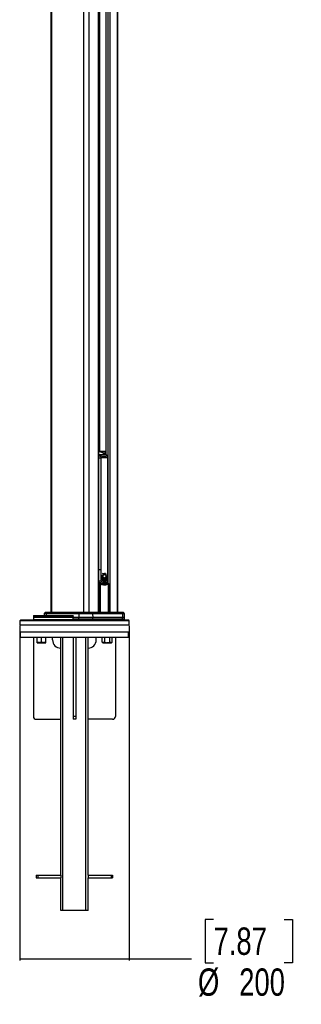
# Model space of a CAD drawing. Header units: millimetres. Extents: x 36407 to 443956, y 6043 to 409364.
# Tile 46 of 73: x 289521 to 315268, y 6043 to 96072. Entities that reach past the tile are written whole.
import ezdxf

# ---------------------------------------------------------------- set-up
doc = ezdxf.new("R2010")
doc.units = ezdxf.units.MM
doc.header["$LTSCALE"] = 50
doc.layers.add('COMPONENT_GEOMETRY', color=7, linetype='Continuous')
doc.styles.add('SLDTEXTSTYLE0', font='TXT', dxfattribs={"width": 0.75})
doc.dimstyles.new('SLDDIMSTYLE1', dxfattribs={"dimtxt": 2500, "dimasz": 165.1, "dimexe": 0, "dimexo": 0.0625, "dimgap": 625, "dimtad": 0, "dimtih": 1, "dimtoh": 1, "dimdec": 0, "dimrnd": 1e-09, "dimzin": 12, "dimdsep": 46, "dimtxsty": 'SLDTEXTSTYLE0', "dimsah": 1, "dimcen": 0.09, "dimadec": 0, "dimazin": 3, "dimtfac": 1, "dimtdec": 0, "dimtofl": 0, "dimtmove": 0, "dimatfit": 3, "dimfxl": 1, "dimfrac": 2, "dimtolj": 1, "dimtzin": 12, "dimarcsym": 0})

# ---------------------------------------------------------------- blocks, each defined once
blk = doc.blocks.new('_D_7')
at = {"layer": 'COMPONENT_GEOMETRY', "color": 7}
for p, q in [((289521, 40646), (289521, 10051)), ((299521, 40646), (299521, 10051)), ((307242, 13810), (306481, 13810)), ((306481, 13810), (306481, 9841)), ((313708, 13810), (314469, 13810)), ((314469, 13810), (314469, 9841)), ((289521, 10210), (299521, 10210)), ((299521, 10210), (305242, 10210)), ((306481, 9841), (307242, 9841)), ((314469, 9841), (313708, 9841))]:
    blk.add_line(p, q, dxfattribs=at)
for points in [[(289521, 10210), (289686, 10184), (289686, 10235)], [(299521, 10210), (299356, 10235), (299356, 10184)]]:
    blk.add_solid(points, dxfattribs=at)
at = {"layer": 'COMPONENT_GEOMETRY', "color": 7, "char_height": 2500, "attachment_point": 1, "style": 'SLDTEXTSTYLE0'}
for s, insert in [('7.87', (307242, 13064)), ('%%c', (305819, 9324)), ('200', (309589, 9324))]:
    blk.add_mtext(s, dxfattribs=dict(at, insert=insert))

msp = doc.modelspace()

# ---------------------------------------------------------------- linework, layer by layer
at = {"color": 7, "linetype": 'Continuous', "lineweight": 25}
for p, q in [((292355.38, 185584.55), (292355.38, 41884.54)), ((296765.62, 41884.54), (296765.62, 131971.88)), ((297394.3, 131586.17), (297394.3, 56305.25)), ((298500.62, 41884.54), (298500.62, 131688.8)), ((296765.62, 56609.55), (296798.74, 56609.55)), ((296769.33, 56011.56), (296941.98, 56011.56)), ((296769.33, 45784.77), (296769.33, 56011.56)), ((297428.26, 56280.26), (296791.87, 56280.26)), ((296798.74, 56609.55), (296798.74, 56609.55)), ((297394.3, 56586.91), (296801.01, 56609.47)), ((296861.27, 56579.19), (296823.64, 56595.2)), ((297428.26, 56280.26), (296834.32, 56585.49)), ((296887.52, 56565.7), (296861.27, 56579.19)), ((296909.16, 56572.05), (296875.16, 56572.05)), ((296941.98, 56011.56), (296941.98, 45784.77)), ((297455.21, 56273.95), (296974.37, 56521.07)), ((297369.04, 56555.44), (297334.15, 56555.44)), ((297586.43, 45784.77), (297586.43, 56011.56)), ((297619.11, 45784.77), (297619.11, 56011.56)), ((296769.33, 45784.77), (296941.98, 45784.77)), ((297026.91, 45011.97), (297027.22, 45072.47)), ((297148.86, 45065.18), (297026.91, 45011.97)), ((297027.22, 45072.47), (297137.54, 45089.03)), ((297027.77, 45072.47), (297027.22, 45072.47)), ((297029.03, 45092.32), (297039.24, 45149.9)), ((297137.54, 45089.03), (297029.03, 45092.32)), ((297029.51, 45092.32), (297029.03, 45092.32)), ((297029.03, 44987.21), (297148.86, 45065.18)), ((297030.81, 45072.46), (297031.24, 45072.46)), ((297031.24, 45072.46), (297034.77, 45072.46)), ((297039.24, 45149.9), (297126.71, 45122.88)), ((297039.4, 45149.9), (297039.24, 45149.9)), ((297162.15, 45046.23), (297041.58, 44920.48)), ((297126.71, 45122.88), (297044.21, 45168.41)), ((297044.21, 45168.41), (297044.21, 45168.41)), ((297048.65, 44896.85), (297162.15, 45046.23)), ((297090.04, 45087.51), (297093.58, 45087.51)), ((297093.58, 45087.51), (297097.12, 45087.51)), ((297097.12, 45087.51), (297100.65, 45087.51)), ((297124.63, 45122.88), (297126.71, 45122.88)), ((297135.25, 45089.03), (297137.54, 45089.03)), ((297146.37, 45065.18), (297148.86, 45065.18)), ((297159.45, 45046.23), (297162.15, 45046.23)), ((297171.95, 45029), (297174.83, 45029)), ((297180.45, 45363.01), (297176.92, 45363.01)), ((297183.99, 45363.01), (297180.45, 45363.01)), ((297187.03, 45363.01), (297257.28, 45391.95)), ((297206.89, 45415.72), (297210.43, 45415.72)), ((297234.37, 45391.24), (297237.91, 45391.24)), ((297246, 45345.37), (297249.5, 45345.37)), ((297256.18, 45345.55), (297251.32, 45345.55)), ((297253.76, 45391.95), (297257.28, 45391.95)), ((297283.26, 45435.09), (297279.73, 45435.09)), ((297303.08, 45437.21), (297283.26, 45435.09)), ((297286.8, 45435.09), (297283.26, 45435.09)), ((297306.61, 45437.21), (297286.8, 45435.09)), ((297321.92, 45042.76), (297334.15, 45037.56)), ((297328.99, 45042.76), (297332.26, 45042.76)), ((297360.54, 45377.35), (297357.57, 45377.35)), ((297366, 45356.01), (297368.86, 45356.01)), ((297393.61, 45320.17), (297396.03, 45320.17)), ((297507.13, 45082.54), (297496.45, 45109.85)), ((297515.22, 45046.23), (297501.74, 44924.41)), ((297510.66, 45082.54), (297507.13, 45082.54)), ((297508.96, 45046.23), (297512.5, 45046.23)), ((297514.2, 45082.54), (297513.45, 45082.54)), ((296847.22, 44527), (296765.62, 44533.14)), ((296876.87, 44477.14), (296810.69, 44477.14)), ((296874.03, 44565.79), (296862.37, 44553.29)), ((297027.47, 45011.97), (297026.91, 45011.97)), ((297041.58, 44920.48), (297029.03, 44987.21)), ((297029.51, 44987.21), (297029.03, 44987.21)), ((297041.67, 44920.48), (297041.58, 44920.48)), ((297077.68, 44830.05), (297048.65, 44896.85)), ((297139.48, 44750.41), (297091.66, 44806.92)), ((297147.53, 44484.55), (297183.17, 44484.55)), ((297222.78, 44701.6), (297159.62, 44733.87)), ((297190.5, 45014.49), (297193.61, 45014.49)), ((297215.87, 44701.6), (297212.34, 44701.6)), ((297214.41, 44999.33), (297217.75, 44999.33)), ((297219.41, 44701.6), (297215.87, 44701.6)), ((297246, 45011.03), (297249.54, 45011.03)), ((297246, 44999.33), (297249.5, 44999.33)), ((297322.48, 44700.36), (297249.5, 44695.57)), ((297286.8, 45006.58), (297290.31, 45006.58)), ((297319.13, 44700.36), (297322.48, 44700.36)), ((297418.82, 44761.51), (297347.64, 44709.52)), ((297409.78, 44761.51), (297413.32, 44761.51)), ((297416.85, 44761.51), (297418.82, 44761.51)), ((297490.01, 44884.21), (297440.19, 44787.27)), ((297482.89, 44884.21), (297486.43, 44884.21)), ((297489.96, 44884.21), (297490.01, 44884.21)), ((297498.55, 44924.41), (297495.01, 44924.41)), ((297502.08, 44924.41), (297501.74, 44924.41)), ((297658.15, 41884.54), (297658.15, 44477.14)), ((290775.34, 41536.29), (290770.91, 41409.55)), ((290825.3, 41584.55), (294366.83, 41584.55)), ((291289.6, 41598.61), (291289.6, 41584.55)), ((291291.77, 41597.05), (291291.77, 41584.55)), ((291414.47, 41597.05), (291414.47, 41584.55)), ((291513.71, 41584.55), (291513.71, 41598.61)), ((291669.36, 41584.55), (291669.36, 41598.61)), ((291727.83, 41597.05), (291727.83, 41584.55)), ((291767.66, 41761.25), (291761.49, 41584.55)), ((291857.32, 41869.9), (291782.28, 41794.86)), ((291892.68, 41884.54), (292042.5, 41884.54)), ((291939.2, 41761.25), (291934.1, 41584.55)), ((294921.51, 41761.25), (291939.2, 41761.25)), ((292013.29, 41869.9), (291951.28, 41794.86)), ((291951.28, 41794.86), (294931.98, 41794.86)), ((294985.7, 41869.9), (292013.29, 41869.9)), ((292042.5, 41884.54), (295011.02, 41884.54)), ((294410.1, 41409.55), (294412.09, 41536.29)), ((294921.51, 41761.25), (294912.72, 41409.55)), ((296188.23, 41761.25), (294921.51, 41761.25)), ((294931.98, 41794.86), (294985.7, 41869.9)), ((294931.98, 41794.86), (296179.95, 41794.86)), ((296137.43, 41869.9), (294985.7, 41869.9)), ((295011.02, 41884.54), (296117.4, 41884.54)), ((296117.4, 41884.54), (298811.52, 41884.54)), ((296179.95, 41794.86), (296137.43, 41869.9)), ((298840.65, 41869.9), (296137.43, 41869.9)), ((296179.95, 41794.86), (298902.49, 41794.86)), ((296188.23, 41761.25), (296195.18, 41409.55)), ((298914.54, 41761.25), (296188.23, 41761.25)), ((298811.52, 41884.54), (298963.32, 41884.54)), ((298902.49, 41794.86), (298840.65, 41869.9)), ((298914.54, 41761.25), (298924.66, 41409.55)), ((299073.73, 41794.86), (298998.68, 41869.9)), ((299100.62, 41409.55), (299088.34, 41761.25)), ((289620.91, 41209.55), (289520.91, 41109.55)), ((289520.91, 41109.55), (289520.91, 40709.55)), ((298056.44, 41109.55), (289520.91, 41109.55)), ((298056.44, 40709.55), (289520.91, 40709.55)), ((289620.91, 41209.55), (297985.73, 41209.55)), ((290770.91, 41409.55), (290777.05, 41233.67)), ((294410.1, 41409.55), (290770.91, 41409.55)), ((294912.72, 41259.55), (294405.12, 41259.55)), ((294912.72, 41409.55), (294410.1, 41409.55)), ((296195.18, 41409.55), (294912.72, 41409.55)), ((294912.72, 41259.55), (294912.72, 41409.55)), ((296195.18, 41259.55), (294912.72, 41259.55)), ((295220.3, 41233.67), (295390.93, 41259.55)), ((295589.11, 41234.55), (295589.11, 41259.55)), ((295654.92, 41234.55), (295654.92, 41259.55)), ((296195.18, 41259.55), (296195.18, 41409.55)), ((298924.66, 41409.55), (296195.18, 41409.55)), ((298924.66, 41259.55), (296195.18, 41259.55)), ((297655.83, 41209.55), (297655.83, 41259.55)), ((297985.73, 41209.55), (299420.91, 41209.55)), ((297998.82, 41256.29), (298002.74, 41253.56)), ((298054.61, 41215.81), (298053.53, 41216.82)), ((299520.91, 41109.55), (298056.44, 41109.55)), ((299520.91, 40709.55), (298056.44, 40709.55)), ((298068.17, 41209.93), (298171.31, 41209.93)), ((298264.77, 41233.67), (298265.67, 41259.55)), ((298924.66, 41259.55), (298924.66, 41409.55)), ((299100.62, 41409.55), (298924.66, 41409.55)), ((299100.62, 41259.55), (298924.66, 41259.55)), ((299100.62, 41259.55), (299100.62, 41409.55)), ((299520.91, 41109.55), (299420.91, 41209.55)), ((299520.91, 40709.55), (299520.91, 41109.55)), ((289570.91, 40109.55), (289570.91, 39609.55)), ((289570.91, 40109.55), (299470.91, 40109.55)), ((299470.91, 39609.55), (299470.91, 40109.55)), ((289570.91, 39609.55), (299470.91, 39609.55)), ((290770.91, 39609.55), (290770.91, 32359.55)), ((291115.71, 39145.28), (291115.71, 39609.55)), ((291115.71, 39109.55), (291315.71, 39109.55)), ((291315.71, 39109.55), (291715.71, 39109.55)), ((291515.71, 39145.28), (291515.71, 39609.55)), ((291715.71, 39109.55), (291915.71, 39109.55)), ((291915.71, 39145.28), (291915.71, 39609.55)), ((292520.91, 39359.55), (292520.91, 39609.55)), ((293270.91, 17859.54), (293270.91, 39609.55)), ((293470.91, 14609.55), (293470.91, 39609.55)), ((294395.91, 39609.55), (294395.91, 32359.55)), ((294645.91, 39609.55), (294645.91, 32359.55)), ((295570.91, 14609.55), (295570.91, 39609.55)), ((295770.91, 17859.54), (295770.91, 39609.55)), ((296520.91, 39359.55), (296520.91, 39609.55)), ((297064.23, 39145.28), (297064.23, 39609.55)), ((297064.23, 39145.28), (297126.11, 39109.55)), ((297126.11, 39109.55), (297179.7, 39109.55)), ((297179.7, 39109.55), (297526.11, 39109.55)), ((297295.17, 39145.28), (297295.17, 39609.55)), ((297526.11, 39109.55), (297872.52, 39109.55)), ((297757.05, 39145.28), (297757.05, 39609.55)), ((297872.52, 39109.55), (297926.11, 39109.55)), ((297926.11, 39109.55), (297987.99, 39145.28)), ((297987.99, 39145.28), (297987.99, 39609.55)), ((298270.91, 39609.55), (298270.91, 32359.55)), ((291020.91, 32109.55), (293270.91, 32109.55)), ((294645.91, 32359.55), (294395.91, 32359.55)), ((294645.91, 32109.55), (294395.91, 32109.55)), ((298020.91, 32109.55), (295770.91, 32109.55)), ((291020.91, 17859.54), (291020.91, 17609.54)), ((291020.91, 17859.54), (291170.91, 17859.54)), ((291020.91, 17609.54), (291170.91, 17609.54)), ((291170.91, 17859.54), (291170.91, 17609.54)), ((291170.91, 17859.54), (293270.91, 17859.54)), ((291170.91, 17609.54), (293270.91, 17609.54)), ((293270.91, 17859.54), (293270.91, 17609.54)), ((293270.91, 14609.55), (293270.91, 17609.54)), ((295770.91, 17859.54), (295770.91, 17609.54)), ((295770.91, 17859.54), (297870.91, 17859.54)), ((295770.91, 14609.55), (295770.91, 17609.54)), ((295770.91, 17609.54), (297870.91, 17609.54)), ((297870.91, 17859.54), (297870.91, 17609.54)), ((297870.91, 17859.54), (298020.91, 17859.54)), ((297870.91, 17609.54), (298020.91, 17609.54)), ((298020.91, 17859.54), (298020.91, 17609.54)), ((293470.91, 14609.55), (293270.91, 14609.55)), ((295570.91, 14609.55), (293470.91, 14609.55)), ((295770.91, 14609.55), (295570.91, 14609.55))]:
    msp.add_line(p, q, dxfattribs=at)
at = {"color": 8, "linetype": 'Continuous', "lineweight": 25}
for p, q in [((292424.85, 185584.55), (292424.85, 41884.54)), ((295342.28, 185584.55), (295342.28, 41884.54)), ((295855.26, 185584.55), (295855.26, 41884.54)), ((296731.03, 41884.54), (296731.03, 132050.46)), ((296812.94, 131819.27), (296812.94, 56609.02)), ((297404.95, 131586.17), (297404.95, 56299.78)), ((297599.49, 56112.3), (297599.49, 131586.17)), ((297753.83, 131586.17), (297753.83, 41884.54)), ((298430.24, 131666.71), (298430.24, 41884.54)), ((296804.01, 56598.4), (296765.62, 56604.45)), ((296834.32, 56585.49), (296765.62, 56585.49)), ((296765.62, 56293.75), (296791.87, 56280.26)), ((296769.33, 56011.56), (296765.62, 56037.54)), ((296799.47, 56600.36), (297351.83, 56580.43)), ((297394.3, 56586.9), (296800.52, 56609.48)), ((296801.01, 56609.47), (296800.52, 56609.48)), ((297334.15, 56555.44), (296939.35, 56569.69)), ((297334.15, 56336.17), (297334.15, 56555.44)), ((297351.83, 56580.43), (297394.3, 56580.43)), ((297369.04, 56555.44), (297369.04, 56318.24)), ((297394.3, 56555.44), (297369.04, 56555.44)), ((297586.43, 56011.56), (297619.11, 56011.56)), ((296765.62, 45840.52), (296769.33, 45784.77)), ((297619.11, 45784.77), (297586.43, 45784.77)), ((296810.69, 41884.54), (296810.69, 44477.14)), ((296876.87, 44477.14), (296876.87, 41884.54)), ((297544.81, 44498.89), (297595.81, 44523.47)), ((297599.49, 44528.08), (297599.49, 44690.15)), ((297645.37, 41884.54), (297645.37, 44477.14)), ((297645.37, 44477.14), (297658.15, 44477.14)), ((294412.09, 41536.29), (290775.34, 41536.29)), ((291939.2, 41761.25), (291767.66, 41761.25)), ((291782.28, 41794.86), (291951.28, 41794.86)), ((292013.29, 41869.9), (291857.32, 41869.9)), ((298998.68, 41869.9), (298840.65, 41869.9)), ((298902.49, 41794.86), (299073.73, 41794.86)), ((299088.34, 41761.25), (298914.54, 41761.25)), ((290777.05, 41233.67), (295220.3, 41233.67)), ((295381.7, 41234.55), (295589.11, 41234.55)), ((295589.11, 41234.55), (295654.92, 41234.55)), ((296088.92, 41209.55), (296088.92, 41259.55)), ((296230.34, 41259.55), (296230.34, 41209.55)), ((296404.26, 41209.55), (296404.26, 41259.55)), ((296470.22, 41259.55), (296470.22, 41209.55)), ((296815.43, 41209.55), (296815.43, 41259.55)), ((296879.43, 41259.55), (296879.43, 41209.55)), ((297643.04, 41209.55), (297643.04, 41259.55)), ((297655.83, 41234.55), (298030.36, 41234.55)), ((298198.86, 41233.67), (298264.77, 41233.67))]:
    msp.add_line(p, q, dxfattribs=at)
at = {"color": 8, "linetype": 'Continuous', "lineweight": 25, "flags": 128}
for points in [[(296765.62, 56275.46), (296774.04, 56278), (296791.87, 56280.26)], [(297428.26, 56280.26), (297444.92, 56278), (297455.27, 56273.92)], [(296765.62, 44749.21), (296774.08, 44749.18), (296795.06, 44749.25), (296819.85, 44749.51), (296847.15, 44749.92), (296875.55, 44750.49), (296903.58, 44751.18), (296929.79, 44751.94), (296952.82, 44752.75)], [(296847.22, 44527), (296842.12, 44526.78), (296834.22, 44524.03), (296826.88, 44518.5), (296820.51, 44510.52), (296815.52, 44500.56), (296812.17, 44489.21), (296810.69, 44477.14)], [(296842.32, 44557.58), (296850.33, 44554.64), (296862.37, 44553.29)], [(296876.87, 44477.14), (296878.96, 44486.15), (296879.69, 44494.81), (296879.04, 44502.8), (296877.03, 44509.81), (296873.75, 44515.58), (296869.31, 44519.87), (296867.42, 44521.05)], [(296929.38, 44488.43), (296966.02, 44499.52), (296980.67, 44504.54)], [(297612.43, 44526.96), (297604.8, 44526.59), (297595.81, 44523.47)]]:
    msp.add_lwpolyline(points, dxfattribs=at)
at = {"color": 7, "linetype": 'Continuous', "lineweight": 25, "flags": 128}
for points in [[(297034.6, 44920.48), (297050.45, 44933.95), (297066.01, 44948.09), (297081.26, 44962.88), (297096.18, 44978.32), (297110.77, 44994.39), (297125.01, 45011.08), (297138.88, 45028.36), (297152.38, 45046.23)], [(297037.14, 45168.41), (297046.94, 45161.86), (297049.05, 45160.49)], [(297038.14, 44920.48), (297053.99, 44933.95), (297069.54, 44948.09), (297084.79, 44962.88), (297099.72, 44978.32), (297114.3, 44994.39), (297128.54, 45011.08), (297142.42, 45028.36), (297155.92, 45046.23)], [(297040.68, 45168.41), (297050.47, 45161.86), (297060.35, 45155.55), (297070.3, 45149.48), (297080.32, 45143.66), (297090.42, 45138.09), (297100.58, 45132.76), (297110.8, 45127.69), (297121.09, 45122.88)], [(297040.68, 45168.41), (297050.47, 45161.86), (297060.35, 45155.55), (297070.3, 45149.48), (297080.32, 45143.66), (297090.42, 45138.09), (297100.58, 45132.76), (297110.8, 45127.69), (297121.09, 45122.88)], [(297041.67, 44920.48), (297057.52, 44933.95), (297073.08, 44948.09), (297088.33, 44962.88), (297103.25, 44978.32), (297117.84, 44994.39), (297132.08, 45011.08), (297145.95, 45028.36), (297159.45, 45046.23)], [(297044.21, 45168.41), (297054.01, 45161.86), (297063.88, 45155.55), (297073.83, 45149.48), (297083.86, 45143.66), (297093.95, 45138.09), (297104.11, 45132.76), (297114.34, 45127.69), (297124.63, 45122.88)], [(297144.75, 45026.82), (297143.77, 45025.18), (297131.1, 45004.76), (297117.92, 44984.99), (297104.24, 44965.91), (297090.09, 44947.53), (297075.49, 44929.88), (297060.44, 44912.98), (297044.98, 44896.85)], [(297144.75, 45026.82), (297143.77, 45025.18), (297131.1, 45004.76), (297117.92, 44984.99), (297104.24, 44965.91), (297090.09, 44947.53), (297075.49, 44929.88), (297060.44, 44912.98), (297044.98, 44896.85)], [(297159.45, 45046.23), (297147.31, 45025.18), (297134.63, 45004.76), (297121.45, 44984.99), (297107.78, 44965.91), (297093.63, 44947.53), (297079.02, 44929.88), (297063.98, 44912.98), (297048.52, 44896.85)], [(297069.66, 44830.05), (297084.2, 44852.14), (297098.05, 44875.11), (297111.16, 44898.94), (297123.51, 44923.55), (297135.08, 44948.91), (297145.84, 44974.98), (297155.79, 45001.69), (297164.88, 45029)], [(297073.19, 44830.05), (297087.74, 44852.14), (297101.58, 44875.11), (297114.69, 44898.94), (297127.04, 44923.55), (297138.61, 44948.91), (297149.38, 44974.98), (297159.32, 45001.69), (297168.42, 45029)], [(297076.73, 44830.05), (297091.28, 44852.14), (297105.12, 44875.11), (297118.23, 44898.94), (297130.58, 44923.55), (297142.15, 44948.91), (297152.92, 44974.98), (297162.86, 45001.69), (297171.95, 45029)], [(297171.95, 45029), (297164.69, 44999.29), (297156.56, 44970.04), (297147.57, 44941.3), (297137.74, 44913.12), (297127.08, 44885.54), (297115.62, 44858.61), (297103.37, 44832.39), (297090.35, 44806.92)], [(297172.25, 45047.55), (297158.48, 45065.83), (297137.47, 45111.96), (297128.15, 45165.22), (297131.53, 45219.88), (297147.23, 45270.05), (297173.58, 45310.33), (297207.73, 45336.37), (297246, 45345.37)], [(297482.89, 44884.21), (297464.91, 44908.01), (297446.25, 44930.75), (297426.95, 44952.38), (297407.03, 44972.88), (297386.53, 44992.19), (297365.49, 45010.29), (297343.94, 45027.16), (297321.92, 45042.76)], [(297325.45, 45042.76), (297348.51, 45032.62), (297371.24, 45021.1), (297393.61, 45008.23), (297415.57, 44994.02), (297437.08, 44978.51), (297458.1, 44961.71), (297478.61, 44943.67), (297498.55, 44924.41)], [(297486.43, 44884.21), (297468.44, 44908.01), (297449.79, 44930.75), (297430.48, 44952.38), (297410.56, 44972.88), (297390.07, 44992.19), (297369.03, 45010.29), (297347.47, 45027.16), (297325.45, 45042.76)], [(297325.45, 45042.76), (297348.51, 45032.62), (297371.24, 45021.1), (297393.61, 45008.23), (297415.57, 44994.02), (297437.08, 44978.51), (297458.1, 44961.71), (297478.61, 44943.67), (297498.55, 44924.41)], [(297328.99, 45042.76), (297352.05, 45032.62), (297374.78, 45021.1), (297397.14, 45008.23), (297419.1, 44994.02), (297440.61, 44978.51), (297461.64, 44961.71), (297482.14, 44943.67), (297502.08, 44924.41)], [(297489.96, 44884.21), (297471.98, 44908.01), (297453.32, 44930.75), (297434.02, 44952.38), (297414.1, 44972.88), (297393.6, 44992.19), (297372.56, 45010.29), (297351.01, 45027.16), (297328.99, 45042.76)], [(297353.26, 45313.78), (297374.83, 45288.2), (297395.77, 45261.61), (297416.08, 45234.03), (297435.71, 45205.5), (297454.65, 45176.05), (297472.88, 45145.72), (297490.38, 45114.54), (297507.13, 45082.54)], [(297356.8, 45313.78), (297378.36, 45288.2), (297399.31, 45261.61), (297419.61, 45234.03), (297439.24, 45205.5), (297458.19, 45176.05), (297476.42, 45145.72), (297493.92, 45114.54), (297510.66, 45082.54)], [(297356.8, 45313.78), (297378.36, 45288.2), (297399.31, 45261.61), (297419.61, 45234.03), (297439.24, 45205.5), (297458.19, 45176.05), (297476.42, 45145.72), (297493.92, 45114.54), (297510.66, 45082.54)], [(297360.33, 45313.78), (297381.9, 45288.2), (297402.85, 45261.61), (297423.15, 45234.03), (297442.78, 45205.5), (297461.72, 45176.05), (297479.95, 45145.72), (297497.45, 45114.54), (297514.2, 45082.54)], [(297460.81, 45189.96), (297452.35, 45206.95), (297436.89, 45236.39), (297420.75, 45265.09), (297403.96, 45293.03), (297386.53, 45320.17)], [(297510.66, 45082.54), (297498.06, 45114.58), (297484.72, 45146.01), (297470.65, 45176.82), (297455.88, 45206.95), (297440.42, 45236.39), (297424.29, 45265.09), (297407.5, 45293.03), (297390.07, 45320.17)], [(297514.2, 45082.54), (297501.59, 45114.58), (297488.25, 45146.01), (297474.19, 45176.82), (297459.42, 45206.95), (297443.96, 45236.39), (297427.83, 45265.09), (297411.03, 45293.03), (297393.61, 45320.17)], [(297032.25, 44491.72), (296987.27, 44475.19), (296973.6, 44470.8)], [(297122.08, 44996.36), (297114.38, 44984.99), (297100.71, 44965.91), (297086.56, 44947.53), (297071.95, 44929.88), (297056.91, 44912.98), (297041.45, 44896.85)], [(297124.89, 44897.84), (297120.01, 44885.54), (297108.55, 44858.61), (297096.3, 44832.39), (297083.28, 44806.92)], [(297158.8, 44990.44), (297153.02, 44970.04), (297144.03, 44941.3), (297134.2, 44913.12), (297123.54, 44885.54), (297112.08, 44858.61), (297099.83, 44832.39), (297086.82, 44806.92)], [(297158.8, 44990.44), (297153.02, 44970.04), (297144.03, 44941.3), (297134.2, 44913.12), (297123.54, 44885.54), (297112.08, 44858.61), (297099.83, 44832.39), (297086.82, 44806.92)], [(297130.08, 44750.41), (297139.49, 44782.18), (297148.13, 44814.37), (297156, 44846.95), (297163.08, 44879.9), (297169.37, 44913.16), (297174.86, 44946.71), (297179.55, 44980.5), (297183.43, 45014.49)], [(297133.62, 44750.41), (297143.02, 44782.18), (297151.66, 44814.37), (297159.53, 44846.95), (297166.62, 44879.9), (297172.91, 44913.16), (297178.4, 44946.71), (297183.09, 44980.5), (297186.96, 45014.49)], [(297137.15, 44750.41), (297146.56, 44782.18), (297155.2, 44814.37), (297163.07, 44846.95), (297170.15, 44879.9), (297176.44, 44913.16), (297181.94, 44946.71), (297186.62, 44980.5), (297190.5, 45014.49)], [(297187.04, 44983.85), (297186.97, 44978.7), (297185.76, 44942.95), (297183.35, 44907.32), (297179.73, 44871.9), (297174.91, 44836.76), (297168.91, 44801.99), (297161.74, 44767.67), (297153.42, 44733.87)], [(297187.04, 44983.85), (297186.97, 44978.7), (297185.76, 44942.95), (297183.35, 44907.32), (297179.73, 44871.9), (297174.91, 44836.76), (297168.91, 44801.99), (297161.74, 44767.67), (297153.42, 44733.87)], [(297190.5, 45014.49), (297190.5, 44978.7), (297189.3, 44942.95), (297186.88, 44907.32), (297183.26, 44871.9), (297178.45, 44836.76), (297172.45, 44801.99), (297165.28, 44767.67), (297156.96, 44733.87)], [(297212.34, 44701.6), (297216.38, 44738.64), (297219.1, 44775.92), (297220.48, 44813.35), (297220.52, 44850.83), (297219.23, 44888.26), (297216.59, 44925.55), (297212.63, 44962.61), (297207.34, 44999.33)], [(297215.87, 44701.6), (297219.92, 44738.64), (297222.64, 44775.92), (297224.02, 44813.35), (297224.06, 44850.83), (297222.76, 44888.26), (297220.13, 44925.55), (297216.16, 44962.61), (297210.88, 44999.33)], [(297214.41, 44999.33), (297223.27, 44962.76), (297230.75, 44925.58), (297236.85, 44887.9), (297241.54, 44849.81), (297244.8, 44811.43), (297246.64, 44772.86), (297247.04, 44734.2), (297246, 44695.57)], [(297219.41, 44701.6), (297223.46, 44738.64), (297226.17, 44775.92), (297227.55, 44813.35), (297227.59, 44850.83), (297226.3, 44888.26), (297223.66, 44925.55), (297219.7, 44962.61), (297214.41, 44999.33)], [(297219.6, 44963.34), (297219.73, 44962.76), (297227.22, 44925.58), (297233.31, 44887.9), (297238, 44849.81), (297241.27, 44811.43), (297243.1, 44772.86), (297243.5, 44734.2), (297242.47, 44695.57)], [(297219.6, 44963.34), (297219.73, 44962.76), (297227.22, 44925.58), (297233.31, 44887.9), (297238, 44849.81), (297241.27, 44811.43), (297243.1, 44772.86), (297243.5, 44734.2), (297242.47, 44695.57)], [(297312.06, 44700.36), (297307.91, 44739.76), (297302.3, 44778.8), (297295.23, 44817.37), (297286.73, 44855.35), (297276.82, 44892.64), (297265.53, 44929.13), (297252.89, 44964.73), (297238.93, 44999.33)], [(297315.6, 44700.36), (297311.45, 44739.76), (297305.83, 44778.8), (297298.77, 44817.37), (297290.26, 44855.35), (297280.35, 44892.64), (297269.06, 44929.13), (297256.42, 44964.73), (297242.47, 44999.33)], [(297246, 44999.33), (297263.08, 44966.82), (297278.89, 44933.03), (297293.37, 44898.08), (297306.48, 44862.06), (297318.18, 44825.08), (297328.44, 44787.26), (297337.23, 44748.7), (297344.52, 44709.52)], [(297319.13, 44700.36), (297314.99, 44739.76), (297309.37, 44778.8), (297302.3, 44817.37), (297293.8, 44855.35), (297283.89, 44892.64), (297272.6, 44929.13), (297259.96, 44964.73), (297246, 44999.33)], [(297257.88, 44970.16), (297259.55, 44966.82), (297275.35, 44933.03), (297289.83, 44898.08), (297302.94, 44862.06), (297314.64, 44825.08), (297324.9, 44787.26), (297333.69, 44748.7), (297340.98, 44709.52)], [(297257.88, 44970.16), (297259.55, 44966.82), (297275.35, 44933.03), (297289.83, 44898.08), (297302.94, 44862.06), (297314.64, 44825.08), (297324.9, 44787.26), (297333.69, 44748.7), (297340.98, 44709.52)], [(297409.78, 44761.51), (297397.67, 44796.07), (297384.29, 44829.69), (297369.68, 44862.27), (297353.88, 44893.73), (297336.94, 44923.96), (297318.9, 44952.9), (297299.81, 44980.46), (297279.73, 45006.58)], [(297413.32, 44761.51), (297401.2, 44796.07), (297387.82, 44829.69), (297373.21, 44862.27), (297357.42, 44893.73), (297340.47, 44923.96), (297322.43, 44952.9), (297303.35, 44980.46), (297283.26, 45006.58)], [(297283.26, 45006.58), (297305.89, 44984.81), (297327.61, 44961.27), (297348.35, 44936.02), (297368.05, 44909.16), (297386.64, 44880.75), (297404.06, 44850.91), (297420.26, 44819.71), (297435.18, 44787.27)], [(297286.8, 45006.58), (297309.43, 44984.81), (297331.15, 44961.27), (297351.89, 44936.02), (297371.58, 44909.16), (297390.17, 44880.75), (297407.59, 44850.91), (297423.79, 44819.71), (297438.71, 44787.27)], [(297416.85, 44761.51), (297404.74, 44796.07), (297391.36, 44829.69), (297376.75, 44862.27), (297360.95, 44893.73), (297344.01, 44923.96), (297325.97, 44952.9), (297306.88, 44980.46), (297286.8, 45006.58)], [(297296.93, 44993.75), (297305.89, 44984.81), (297327.61, 44961.27), (297348.35, 44936.02), (297368.05, 44909.16), (297386.64, 44880.75), (297404.06, 44850.91), (297420.26, 44819.71), (297435.18, 44787.27)], [(294405.12, 41259.55), (294407.61, 41334.73), (294410.1, 41409.55)], [(295580.56, 41209.55), (295582.23, 41210.03), (295583.83, 41211.45), (295585.31, 41213.76), (295586.6, 41216.87), (295587.67, 41220.66), (295588.46, 41224.98), (295588.94, 41229.67), (295589.11, 41234.55)], [(294395.91, 32359.55), (294395.91, 32310.77), (294395.91, 32263.88), (294395.91, 32220.65), (294395.91, 32182.77), (294395.91, 32151.68), (294395.91, 32128.57), (294395.91, 32114.35), (294395.91, 32109.55)], [(294645.91, 32359.55), (294645.91, 32310.77), (294645.91, 32263.88), (294645.91, 32220.65), (294645.91, 32182.77), (294645.91, 32151.68), (294645.91, 32128.57), (294645.91, 32114.35), (294645.91, 32109.55)]]:
    msp.add_lwpolyline(points, dxfattribs=at)
at = {"color": 8, "linetype": 'Continuous', "lineweight": 25}
for centre, radius, start, end in [((296909.92, 55994.82), 196.93, 95.068982, 137.1147834), ((296804.21, 56537.93), 60.47, 71.2038814, 90.1813231), ((296834.89, 56527.19), 58.3, 63.0987054, 90.5591661), ((297533.75, 56146.44), 44.81, 39.1427602, 96.2016964), ((297453.79, 44647.7), 93.98, 308.2865475, 21.5082395), ((297580.65, 44584.16), 168.64, 80.2168359, 91.3999499), ((295188.85, 41223), 33.21, 336.6288918, 18.7510817), ((298070.46, 41233.78), 23.97, 228.5877409, 264.5136372)]:
    msp.add_arc(centre, radius, start, end, dxfattribs=at)
at = {"color": 7, "linetype": 'Continuous', "lineweight": 25}
for centre, radius, start, end in [((296654.37, 56023.85), 290.94, 35.061431, 61.7977191), ((296731.08, 56385.15), 225.38, 62.7358444, 71.1180278), ((296897.28, 56328.83), 243.51, 30.67014, 87.204146), ((297356.7, 56558.24), 22.72, 102.390751, 187.0821807), ((297346.67, 56558.46), 22.57, 352.3179714, 76.8008974), ((297290.77, 56023.85), 290.94, 35.061431, 61.7977191), ((296913.34, 45410.61), 412.77, 285.0322455, 303.190234), ((297023.7, 45410.08), 337.62, 269.4905837, 288.0258092), ((297089.8, 45561), 473.49, 261.8210169, 270.0290018), ((296854.25, 45364.81), 413.37, 294.0095123, 310.7527512), ((297511.95, 45039.76), 488.81, 176.162911, 183.259561), ((296916.87, 45410.61), 412.77, 285.0322455, 303.190234), ((297027.24, 45410.08), 337.62, 269.4905837, 288.0258092), ((297491.95, 45041.96), 468.69, 166.684741, 173.8311389), ((297093.58, 45564.13), 476.63, 261.8462628, 274.5891223), ((297093.34, 45561), 473.49, 261.8210169, 270.0290018), ((296854.02, 45371.03), 420.58, 294.1333966, 311.9117707), ((297515.49, 45039.76), 488.81, 176.162911, 183.259561), ((296920.41, 45410.61), 412.77, 285.0322455, 303.190234), ((297030.77, 45410.08), 337.62, 269.4905837, 288.0258092), ((297495.49, 45041.96), 468.69, 166.684741, 173.8311389), ((297097.11, 45564.13), 476.63, 261.8462628, 274.5891223), ((296856.21, 45373.47), 423.36, 294.1644206, 313.2649687), ((297190.76, 45501.63), 385.77, 245.7518208, 259.0610283), ((297194.29, 45501.63), 385.77, 245.7518208, 259.0610283), ((297197.83, 45501.63), 385.77, 245.7518208, 259.0610283), ((297372.45, 45083.16), 342.55, 132.4358287, 165.5882831), ((297348.68, 45097.21), 312.68, 121.782796, 166.8374074), ((297235.55, 45594.63), 203.44, 223.1975412, 268.6721162), ((297213.63, 45616.73), 202.8, 232.7160739, 249.3061352), ((297239.09, 45594.63), 203.44, 223.1975412, 268.6721162), ((297241.25, 45592.63), 201.07, 223.0515799, 273.5671851), ((297206.36, 45595.18), 179.16, 231.2910951, 296.6778533), ((297353.27, 45045), 361.93, 106.5427397, 118.5216882), ((297356.81, 45045), 361.93, 106.5427397, 118.5216882), ((297206.44, 45146), 144.9, 302.8588841, 345.2397071), ((297282.28, 44701.75), 412.37, 56.6529719, 81.0318767), ((297285.81, 44701.75), 412.37, 56.6529719, 81.0318767), ((297289.35, 44701.75), 412.37, 56.6529719, 81.0318767), ((297034.73, 45039.24), 477.82, 346.0944056, 0.8380254), ((297038.26, 45039.24), 477.82, 346.0944056, 0.8380254), ((296843.49, 44477.14), 50, 61.4072458, 85.7244917), ((296844.21, 44712.96), 150.17, 281.4549817, 348.1628272), ((297489.65, 45037.21), 466.36, 186.1552813, 194.4955912), ((297493.18, 45037.21), 466.36, 186.1552813, 194.4955912), ((297421.99, 45016.71), 395.6, 197.6370309, 208.1537635), ((297425.53, 45016.71), 395.6, 197.6370309, 208.1537635), ((297334.36, 44964.29), 293.33, 212.4467334, 226.815063), ((297337.89, 44964.29), 293.33, 212.4467334, 226.815063), ((297280.93, 44897.27), 205.11, 232.8122747, 252.5463312), ((297271.4, 44868.32), 174.61, 261.6346469, 285.8636125), ((297249.33, 44918.31), 229.46, 294.5096731, 316.8934973), ((297143.8, 45003.33), 362.74, 323.4421808, 340.8279201), ((297147.34, 45003.33), 362.74, 323.4421808, 340.8279201), ((297587.17, 44464.56), 59.54, 12.2007947, 81.6589557), ((297608.15, 44477.14), 50, 0, 85.0845358), ((290825.3, 41534.55), 50, 90, 178), ((291817.63, 41759.5), 50, 135, 178), ((291892.68, 41834.55), 50, 90, 135), ((291994.63, 41760.3), 55.44, 141.4472737, 179.0269903), ((292043.32, 41846.45), 38.1, 91.2258756, 142.0211792), ((294982.36, 41760.74), 60.84, 145.8944881, 179.5237115), ((295012.47, 41852.83), 31.75, 92.6319469, 147.4735158), ((296114.82, 41860), 24.68, 23.6494142, 84.0064806), ((296115.8, 41761.23), 72.42, 0.0118891, 27.6646784), ((298810.69, 41846.6), 37.96, 37.8744216, 88.7509615), ((298859.01, 41760.31), 55.53, 0.9613612, 38.4633267), ((298963.32, 41834.55), 50, 45, 90), ((299038.37, 41759.5), 50, 2, 45), ((290802.04, 41234.55), 25, 182, 270), ((295184.84, 41228.02), 35.91, 329.0424011, 9.0605876), ((295215.63, 41234.55), 25, 270, 278.5238312), ((295629.92, 41234.55), 25, 270, 0), ((298071.16, 41234.55), 25, 228.5513387, 270), ((298071.16, 41221.48), 11.93, 255.4732164, 269.9661348), ((298173.5, 41235.24), 25.4, 265.0510557, 356.4716839), ((298174.32, 41221.61), 12.07, 255.5547348, 269.9667507), ((298174.1, 41234.31), 24.77, 270.5008017, 358.5173612), ((298239.78, 41234.55), 25, 270, 358), ((293270.91, 39359.55), 750, 180, 270), ((295770.91, 39359.55), 750, 270, 0), ((291020.91, 32359.55), 250, 180, 270), ((298020.91, 32359.55), 250, 270, 0)]:
    msp.add_arc(centre, radius, start, end, dxfattribs=at)
for centre, major_axis, ratio, start_param, end_param in [((296746.11, 56609.53), (75, -1.39), 0.01850989, 0.75956108, 0.79345607), ((297063.75, 45661.63), (-165.11, 1171.39), 0.70008371, 3.02422699, 3.04323596)]:
    msp.add_ellipse(centre, major_axis=major_axis, ratio=ratio, start_param=start_param, end_param=end_param, dxfattribs=at)
at = {"color": 8, "linetype": 'Continuous', "lineweight": 25}
for centre, major_axis, ratio, start_param, end_param in [((310404.5, 45812.69), (20679.38, 0), 0.08570284, 3.99218176, 3.99507745), ((297063.75, 45661.63), (-165.11, 1171.39), 0.70008371, 2.69979463, 3.02422699)]:
    msp.add_ellipse(centre, major_axis=major_axis, ratio=ratio, start_param=start_param, end_param=end_param, dxfattribs=at)
at = {"color": 7, "linetype": 'Continuous', "lineweight": 25}
for points, knots in [([(296823.14, 56594.09), (296807.89, 56599.65), (296789.3, 56606.44), (296769.23, 56606.83), (296765.62, 56606.9)], [0, 0, 0, 0, 0.81998947, 1, 1, 1, 1]), ([(296801.01, 56609.47), (296800.86, 56609.48), (296800.26, 56609.5), (296799.64, 56609.52), (296799.18, 56609.54)], [0, 0, 0, 0, 0.25005587, 1, 1, 1, 1]), ([(296974.15, 56520.63), (296963.68, 56525.99), (296945.19, 56535.46), (296919.94, 56545.8), (296898.99, 56557.75), (296892.29, 56562.21), (296887.41, 56565.46)], [0, 0, 0, 0, 0.25796443, 0.45572388, 0.60353545, 1, 1, 1, 1]), ([(296892.52, 56190.99), (296895.06, 56187.17), (296910.83, 56163.42), (296935.98, 56106.02), (296939.88, 56044.71), (296941.98, 56011.56)], [0, 0, 0, 0, 0.08096432, 0.50294856, 1, 1, 1, 1]), ([(296892.52, 56190.99), (296953.4, 56182.5), (297075.64, 56165.46), (297260.18, 56157.64), (297411.1, 56169.73), (297500.01, 56185.77), (297528.91, 56190.99)], [0, 0, 0, 0, 0.26125143, 0.52451775, 0.84543978, 1, 1, 1, 1]), ([(297586.43, 56011.56), (297555.71, 56009.71), (297455.56, 56003.66), (297244.38, 55997.23), (297055.77, 56006.17), (296941.98, 56011.56)], [0, 0, 0, 0, 0.149319, 0.48681311, 1, 1, 1, 1]), ([(297568.39, 56174.88), (297559.19, 56186.6), (297534.52, 56218.04), (297495.77, 56251.21), (297464.93, 56268.5), (297455.21, 56273.95)], [0, 0, 0, 0, 0.28924964, 0.775966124, 1, 1, 1, 1]), ([(297586.43, 56011.56), (297583.18, 56044.71), (297577.15, 56106.02), (297548.98, 56163.42), (297531.7, 56187.17), (297528.91, 56190.99)], [0, 0, 0, 0, 0.49705144, 0.91903568, 1, 1, 1, 1]), ([(297618.51, 56011.54), (297618.67, 56016.16), (297619.52, 56042.04), (297610.39, 56089.64), (297592.6, 56140.6), (297573.32, 56165.68), (297567.14, 56173.73)], [0, 0, 0, 0, 0.07872149, 0.44103864, 0.82078296, 1, 1, 1, 1]), ([(296941.98, 45784.77), (296942.22, 45657.39), (296942.88, 45313.34), (296948.98, 44969.37), (296952.82, 44752.75)], [0, 0, 0, 0, 0.37021698, 1, 1, 1, 1]), ([(297044.21, 45168.41), (297057.35, 45203.03), (297083.62, 45272.27), (297138.93, 45333.63), (297175.69, 45356.08), (297187.03, 45363.01)], [0, 0, 0, 0, 0.40881878, 0.8176277, 1, 1, 1, 1]), ([(297174.83, 45029), (297162.13, 44993.41), (297136.3, 44921.1), (297097.42, 44860.72), (297077.68, 44830.05)], [0, 0, 0, 0, 0.49213631, 1, 1, 1, 1]), ([(297091.66, 44806.92), (297108.7, 44841.01), (297143.28, 44910.16), (297164.22, 44989.01), (297174.83, 45029)], [0, 0, 0, 0, 0.49295315, 1, 1, 1, 1]), ([(297095.72, 45455.37), (297121.3, 45440.85), (297172.47, 45411.83), (297241.23, 45414.25), (297278.61, 45430.12), (297290.31, 45435.09)], [0, 0, 0, 0, 0.40731148, 0.81462962, 1, 1, 1, 1]), ([(297257.28, 45391.95), (297228.67, 45392.91), (297171.39, 45394.83), (297120.96, 45435.17), (297095.72, 45455.37)], [0, 0, 0, 0, 0.49946655, 1, 1, 1, 1]), ([(297249.5, 45345.37), (297236.15, 45343.52), (297209.44, 45339.82), (297173.64, 45311.01), (297146.31, 45268.58), (297130.63, 45215.59), (297128.46, 45158.49), (297140.04, 45103.58), (297164.01, 45057.1), (297197.57, 45024.26), (297236.8, 45008.78), (297277.3, 45012.37), (297314.25, 45034.76), (297341.55, 45069.2), (297352.23, 45097.4), (297356.65, 45109.08)], [0, 0, 0, 0, 0.07869626, 0.15739147, 0.23609086, 0.31480074, 0.39349838, 0.47217924, 0.55086603, 0.62957277, 0.70827875, 0.78697506, 0.86566359, 0.94435662, 1, 1, 1, 1]), ([(297242.47, 45345.37), (297256.99, 45344.2), (297283.81, 45342.03), (297314.28, 45321.58), (297336.63, 45320.35), (297349.24, 45319.39), (297354.78, 45315.28), (297356.8, 45313.78)], [0, 0, 0, 0, 0.36993209, 0.68297862, 0.8410309, 0.94225394, 1, 1, 1, 1]), ([(297242.47, 45345.37), (297263.96, 45340.42), (297294.89, 45333.3), (297328.92, 45319.78), (297346.33, 45320.36), (297353.32, 45315.97), (297356.8, 45313.78)], [0, 0, 0, 0, 0.55988738, 0.80579615, 0.90356058, 1, 1, 1, 1]), ([(297246, 45345.37), (297267.49, 45340.42), (297298.42, 45333.3), (297332.46, 45319.78), (297349.87, 45320.36), (297356.86, 45315.97), (297360.33, 45313.78)], [0, 0, 0, 0, 0.55988738, 0.80579615, 0.90356058, 1, 1, 1, 1]), ([(297363.26, 45313.78), (297360.57, 45315.63), (297352.54, 45321.11), (297333.39, 45319.1), (297308.88, 45330.39), (297280.26, 45343.84), (297259.85, 45344.85), (297249.5, 45345.37)], [0, 0, 0, 0, 0.07667862, 0.22832831, 0.48071901, 0.73671721, 1, 1, 1, 1]), ([(297302.93, 45438.2), (297298.79, 45438.6), (297292.06, 45439.24), (297285.7, 45436.24), (297283.26, 45435.09)], [0, 0, 0, 0, 0.61644999, 1, 1, 1, 1]), ([(297290.31, 45435.09), (297300.99, 45437.87), (297320.81, 45443.04), (297350.35, 45434.53), (297373.89, 45412.95), (297390.48, 45382.02), (297398.44, 45349.33), (297396.71, 45328.46), (297396.03, 45320.17)], [0, 0, 0, 0, 0.2033049, 0.37723167, 0.55737809, 0.72291111, 0.89006627, 1, 1, 1, 1]), ([(297299.03, 45330.19), (297304.94, 45327.13), (297316.7, 45321.05), (297333.1, 45320.38), (297345.71, 45319.39), (297351.25, 45315.28), (297353.26, 45313.78)], [0, 0, 0, 0, 0.3355035, 0.6667909, 0.87896067, 1, 1, 1, 1]), ([(297386.53, 45320.17), (297387.25, 45329.66), (297388.68, 45348.58), (297380.21, 45385.18), (297358.52, 45421.99), (297328.08, 45441.85), (297310.3, 45438.68), (297305.71, 45437.87)], [0, 0, 0, 0, 0.15048616, 0.30033295, 0.59875981, 0.89640586, 1, 1, 1, 1]), ([(297390.07, 45320.17), (297390.79, 45329.7), (297392.22, 45348.71), (297385.46, 45377.51), (297372.74, 45405.08), (297352.7, 45427.57), (297331.96, 45439.74), (297319.12, 45438.71), (297315.31, 45438.41)], [0, 0, 0, 0, 0.15776442, 0.31473283, 0.49318127, 0.69897655, 0.9107156, 1, 1, 1, 1]), ([(297393.61, 45320.17), (297394.32, 45329.66), (297395.75, 45348.58), (297387.28, 45385.22), (297365.58, 45421.67), (297337.19, 45441.3), (297321.48, 45438.92), (297318.95, 45438.54)], [0, 0, 0, 0, 0.15785678, 0.31497801, 0.62795566, 0.94011445, 1, 1, 1, 1]), ([(297332.26, 45042.76), (297360.66, 45021.34), (297418.26, 44977.93), (297465.88, 44915.73), (297490.01, 44884.21)], [0, 0, 0, 0, 0.49318217, 1, 1, 1, 1]), ([(297501.74, 44924.41), (297475.91, 44949.01), (297423.47, 44998.93), (297362.96, 45028.01), (297332.26, 45042.76)], [0, 0, 0, 0, 0.49271139, 1, 1, 1, 1]), ([(297355.02, 45373.64), (297355.27, 45374.18), (297355.76, 45375.26), (297357.14, 45376.55), (297359.43, 45377.49), (297363.25, 45377.26), (297367.98, 45374.89), (297371.82, 45370.88), (297373.95, 45366.79), (297374.74, 45363.92), (297374.82, 45361.41), (297374.36, 45359.44), (297373.4, 45357.82), (297371.82, 45356.52), (297369.13, 45355.77), (297364.95, 45356.48), (297360.37, 45359.36), (297356.93, 45363.5), (297355.19, 45367.25), (297354.59, 45370), (297354.6, 45372.14), (297354.9, 45373.21), (297355.02, 45373.64)], [0, 0, 0, 0, 0.02451065, 0.04892148, 0.0887838, 0.15352738, 0.25554295, 0.36087733, 0.40932649, 0.45008272, 0.47708821, 0.50424858, 0.52762573, 0.55765583, 0.60239041, 0.67625556, 0.78551048, 0.87291963, 0.91992384, 0.9562111, 0.98223408, 1, 1, 1, 1]), ([(297356.65, 45109.08), (297383.83, 45103.34), (297438.92, 45091.71), (297489.56, 45061.52), (297515.22, 45046.23)], [0, 0, 0, 0, 0.49344727, 1, 1, 1, 1]), ([(297513.45, 45082.54), (297491.53, 45124.37), (297447.29, 45208.8), (297391.44, 45278.58), (297363.26, 45313.78)], [0, 0, 0, 0, 0.49544261, 1, 1, 1, 1]), ([(297396.03, 45320.17), (297418.22, 45283.69), (297463.01, 45210.1), (297496.54, 45125.3), (297513.45, 45082.54)], [0, 0, 0, 0, 0.49569162, 1, 1, 1, 1]), ([(297576.53, 44752.75), (297580.04, 44969.37), (297585.62, 45313.34), (297586.22, 45657.39), (297586.43, 45784.77)], [0, 0, 0, 0, 0.62978302, 1, 1, 1, 1]), ([(297608.96, 44750.35), (297610.3, 44819.42), (297616.39, 45131.16), (297620.3, 45476.04), (297618.71, 45751.79), (297618.52, 45784.77)], [0, 0, 0, 0, 0.200372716, 0.904358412, 1, 1, 1, 1]), ([(296765.62, 44625.1), (296774.77, 44613.17), (296795.11, 44586.66), (296823.23, 44564.8), (296841.16, 44558.56), (296842.62, 44558.06)], [0, 0, 0, 0, 0.42924549, 0.95361096, 1, 1, 1, 1]), ([(296842.43, 44557.53), (296860.59, 44549.17), (296911.56, 44525.73), (296997.66, 44500.18), (297076.23, 44485.31), (297120.25, 44486.24), (297130.31, 44486.45)], [0, 0, 0, 0, 0.194921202, 0.547057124, 0.896519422, 1, 1, 1, 1]), ([(296857.68, 44523.47), (296907.22, 44499.77), (297010.08, 44450.55), (297172.32, 44418.2), (297327.41, 44422.54), (297453.11, 44451.02), (297519.56, 44485.71), (297544.81, 44498.89)], [0, 0, 0, 0, 0.21438143, 0.44508079, 0.68250572, 0.87939347, 1, 1, 1, 1]), ([(297645.37, 44477.14), (297602.53, 44454.34), (297515.95, 44408.28), (297368.25, 44372.49), (297205.73, 44368.07), (297036.94, 44400.81), (296928.38, 44452.58), (296876.87, 44477.14)], [0, 0, 0, 0, 0.18224593, 0.36823961, 0.58184961, 0.80162047, 1, 1, 1, 1]), ([(296952.82, 44752.75), (296953.33, 44746.31), (296954.52, 44731.32), (296961.99, 44712.09), (296974.17, 44693.7), (296984.74, 44686.53), (296991.18, 44682.16)], [0, 0, 0, 0, 0.2084511, 0.48516537, 0.68641009, 1, 1, 1, 1]), ([(296991.18, 44682.16), (297000.97, 44677.19), (297050.84, 44651.84), (297144.7, 44619.48), (297275.5, 44604.43), (297411.07, 44620.08), (297497.34, 44661.23), (297541.22, 44682.16)], [0, 0, 0, 0, 0.0537254, 0.27388753, 0.50020544, 0.74577805, 1, 1, 1, 1]), ([(297193.61, 45014.49), (297187.88, 44969.61), (297176.33, 44879.03), (297151.83, 44793.55), (297139.48, 44750.41)], [0, 0, 0, 0, 0.49540738, 1, 1, 1, 1]), ([(297159.62, 44733.87), (297169.96, 44778.64), (297191.02, 44869.86), (297192.74, 44965.69), (297193.61, 45014.49)], [0, 0, 0, 0, 0.4907587, 1, 1, 1, 1]), ([(297176.89, 44486.04), (297202.91, 44486.11), (297262.55, 44486.26), (297353.72, 44505.63), (297440.12, 44534.47), (297490.66, 44563.55), (297511.33, 44575.44)], [0, 0, 0, 0, 0.22248476, 0.51003305, 0.79963232, 1, 1, 1, 1]), ([(297217.75, 44999.33), (297222.9, 44958.87), (297233.36, 44876.77), (297231.17, 44776.08), (297224.62, 44717.99), (297222.78, 44701.6)], [0, 0, 0, 0, 0.41092386, 0.83375908, 1, 1, 1, 1]), ([(297249.5, 44695.57), (297249.94, 44736.37), (297250.82, 44819.15), (297236.8, 44921.18), (297222.44, 44980.08), (297217.75, 44999.33)], [0, 0, 0, 0, 0.39547912, 0.80240946, 1, 1, 1, 1]), ([(297249.5, 44999.33), (297263.55, 44962.62), (297292.06, 44888.12), (297313.54, 44785.49), (297320.24, 44721.72), (297322.48, 44700.36)], [0, 0, 0, 0, 0.392552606, 0.79649078, 1, 1, 1, 1]), ([(297347.64, 44709.52), (297339.69, 44749.13), (297323.55, 44829.5), (297287.87, 44925.87), (297259.79, 44979.64), (297249.5, 44999.33)], [0, 0, 0, 0, 0.38113944, 0.7733008, 1, 1, 1, 1]), ([(297290.31, 45006.58), (297310.97, 44978.31), (297352.88, 44920.95), (297393.5, 44835.24), (297412.6, 44779.61), (297418.82, 44761.51)], [0, 0, 0, 0, 0.39593509, 0.80335692, 1, 1, 1, 1]), ([(297440.19, 44787.27), (297425.46, 44818.55), (297395.59, 44882.02), (297343.47, 44954.37), (297305.63, 44991.53), (297290.31, 45006.58)], [0, 0, 0, 0, 0.36642149, 0.74347042, 1, 1, 1, 1]), ([(297612.43, 44526.96), (297587.05, 44529.14), (297532.25, 44533.86), (297477.45, 44538.74), (297448.02, 44541.36)], [0, 0, 0, 0, 0.46305573, 1, 1, 1, 1]), ([(297511.55, 44574.59), (297523.43, 44582.23), (297549.09, 44598.73), (297578.87, 44637), (297600.19, 44684.44), (297609.68, 44724.07), (297608.6, 44746.51), (297608.41, 44750.42)], [0, 0, 0, 0, 0.20374339, 0.44016848, 0.68543671, 0.94510516, 1, 1, 1, 1]), ([(297541.22, 44682.16), (297542.58, 44682.99), (297549.59, 44687.26), (297561.08, 44698.94), (297570.13, 44717), (297575.27, 44735.36), (297576.05, 44746.11), (297576.53, 44752.75)], [0, 0, 0, 0, 0.07016393, 0.36157716, 0.65227762, 0.78529511, 1, 1, 1, 1]), ([(294366.83, 41584.55), (294374.04, 41583.61), (294386.14, 41582.02), (294400.13, 41570.84), (294408.04, 41558.54), (294411.71, 41546.69), (294411.98, 41539.29), (294412.09, 41536.29)], [0, 0, 0, 0, 0.34577097, 0.58086478, 0.75875641, 0.90248004, 1, 1, 1, 1]), ([(295501.52, 41253.63), (295459.32, 41246.95), (295365.75, 41232.15), (295270.86, 41217.8), (295218.77, 41209.93)], [0, 0, 0, 0, 0.450985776, 1, 1, 1, 1]), ([(298008.25, 41253.63), (298020.81, 41245.46), (298043.57, 41230.65), (298060.56, 41216.34), (298068.17, 41209.93)], [0, 0, 0, 0, 0.5519526, 1, 1, 1, 1]), ([(298017.09, 41243.55), (298026.85, 41237.23), (298041.79, 41227.56), (298050.1, 41219.09), (298052.98, 41216.16)], [0, 0, 0, 0, 0.65361778, 1, 1, 1, 1]), ([(298171.31, 41209.93), (298161.08, 41217.82), (298142.48, 41232.16), (298118.4, 41246.97), (298107.58, 41253.63)], [0, 0, 0, 0, 0.5503151, 1, 1, 1, 1]), ([(298163.2, 41259.55), (298164.24, 41258.86), (298177.38, 41250.11), (298188.56, 41241.56), (298198.86, 41233.67)], [0, 0, 0, 0, 0.07840625, 1, 1, 1, 1]), ([(291315.71, 39109.55), (291310.96, 39109.59), (291275.06, 39109.9), (291207.38, 39117.71), (291146.45, 39136.03), (291115.71, 39145.28)], [0, 0, 0, 0, 0.07008533, 0.53077954, 1, 1, 1, 1]), ([(291115.71, 39109.55), (291115.71, 39110.08), (291115.71, 39112.05), (291115.71, 39131.24), (291115.71, 39145.28)], [0, 0, 0, 0, 0.26863242, 1, 1, 1, 1]), ([(291515.71, 39145.28), (291483.22, 39135.29), (291417.67, 39115.13), (291349.9, 39111.42), (291315.71, 39109.55)], [0, 0, 0, 0, 0.49545914, 1, 1, 1, 1]), ([(291715.71, 39109.55), (291710.96, 39109.59), (291675.06, 39109.9), (291607.38, 39117.71), (291546.45, 39136.03), (291515.71, 39145.28)], [0, 0, 0, 0, 0.07008468, 0.53077977, 1, 1, 1, 1]), ([(291915.71, 39145.28), (291883.22, 39135.29), (291817.67, 39115.13), (291749.9, 39111.42), (291715.71, 39109.55)], [0, 0, 0, 0, 0.49545875, 1, 1, 1, 1]), ([(291915.71, 39109.55), (291915.71, 39110.08), (291915.71, 39112.05), (291915.71, 39131.24), (291915.71, 39145.28)], [0, 0, 0, 0, 0.26863228, 1, 1, 1, 1]), ([(297179.7, 39109.55), (297176.97, 39109.59), (297156.24, 39109.9), (297117.16, 39117.71), (297081.98, 39136.03), (297064.23, 39145.28)], [0, 0, 0, 0, 0.07008468, 0.53077979, 1, 1, 1, 1]), ([(297295.17, 39145.28), (297276.42, 39135.29), (297238.57, 39115.13), (297199.44, 39111.42), (297179.7, 39109.55)], [0, 0, 0, 0, 0.49545877, 1, 1, 1, 1]), ([(297295.17, 39145.28), (297314.56, 39139.88), (297389.84, 39118.94), (297468.05, 39113.55), (297526.11, 39109.55)], [0, 0, 0, 0, 0.25755484, 1, 1, 1, 1]), ([(297526.11, 39109.55), (297547.11, 39110.08), (297625.28, 39112.05), (297701.39, 39131.24), (297757.05, 39145.28)], [0, 0, 0, 0, 0.26863317, 1, 1, 1, 1]), ([(297872.52, 39109.55), (297869.79, 39109.59), (297849.06, 39109.9), (297809.98, 39117.71), (297774.8, 39136.03), (297757.05, 39145.28)], [0, 0, 0, 0, 0.07008523, 0.53077978, 1, 1, 1, 1]), ([(297987.99, 39145.28), (297969.24, 39135.29), (297931.39, 39115.13), (297892.26, 39111.42), (297872.52, 39109.55)], [0, 0, 0, 0, 0.49545882, 1, 1, 1, 1])]:
    msp.add_open_spline(points, degree=3, knots=knots, dxfattribs=at)
at = {"color": 8, "linetype": 'Continuous', "lineweight": 25}
for points, knots in [([(296874.03, 44565.79), (296854.75, 44576.73), (296822.82, 44594.85), (296787.39, 44642.8), (296769.15, 44677.44), (296765.69, 44699.91), (296765.62, 44700.39)], [0, 0, 0, 0, 0.38576603, 0.63855939, 0.99222902, 1, 1, 1, 1]), ([(296765.62, 44636.32), (296767.35, 44632.81), (296778.14, 44610.9), (296810.68, 44579.35), (296844.95, 44562.07), (296862.37, 44553.29)], [0, 0, 0, 0, 0.08582256, 0.53540851, 1, 1, 1, 1]), ([(297177.48, 44485.21), (297133.57, 44488.22), (297042.53, 44494.46), (296940.88, 44531.32), (296884.8, 44560.24), (296874.03, 44565.79)], [0, 0, 0, 0, 0.42945687, 0.89048046, 1, 1, 1, 1]), ([(297595.81, 44523.47), (297573.91, 44525.32), (297520.7, 44529.79), (297467.49, 44534.41), (297436.19, 44537.13)], [0, 0, 0, 0, 0.411677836, 1, 1, 1, 1])]:
    msp.add_open_spline(points, degree=3, knots=knots, dxfattribs=at)

# ---------------------------------------------------------------- dimensions: what is measured, and where the dimension line sits
at = {"layer": 'COMPONENT_GEOMETRY', "color": 7}
dim = msp.add_linear_dim(base=(289520.91, 10209.55), p1=(299520.91, 40709.55), p2=(289520.91, 40709.55), text='%%c<>', dimstyle='SLDDIMSTYLE1', dxfattribs=at)
dim.commit()
dim.dimension.update_dxf_attribs({"geometry": '_D_7', "text_midpoint": (310475.06, 10209.55), "dimtype": 160})

doc.saveas('drawing.dxf')
